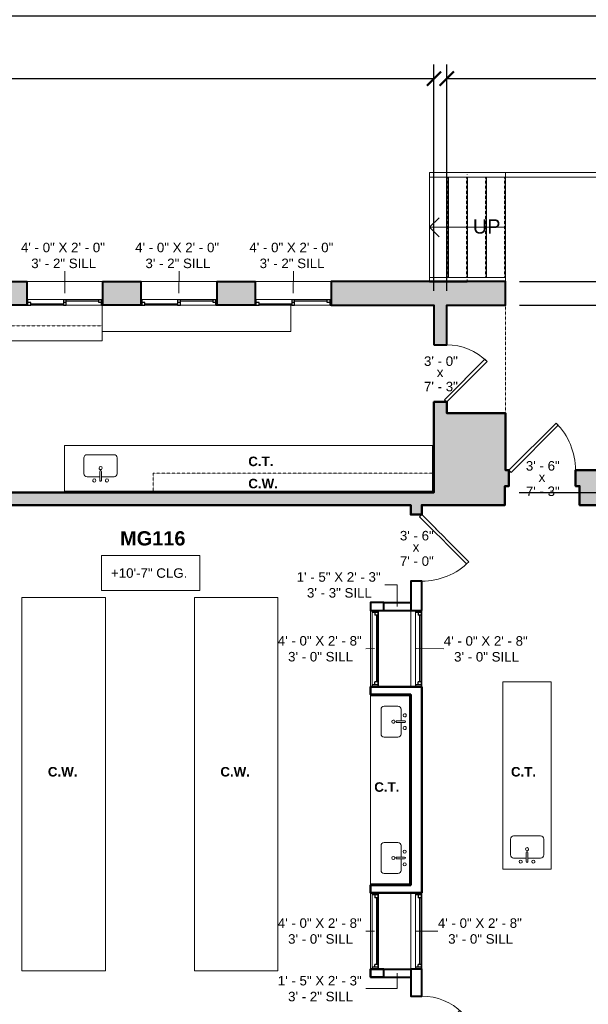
# Model space of a CAD drawing. Header units: inches. Extents: x -2078 to 109126, y -964 to 6385.
# Tile 96 of 137: x 15665 to 16023, y 4593 to 5214. Entities that reach past the tile are written whole.
import ezdxf

# ---------------------------------------------------------------- set-up
doc = ezdxf.new("R2010")
doc.units = ezdxf.units.IN
doc.header["$MEASUREMENT"] = 0
doc.linetypes.add('HIDDEN2', pattern=[0.1875, 0.125, -0.0625])
for name, color, linetype, lineweight in [('A-ANNO', 2, 'Continuous', 5), ('A-ANNO-DIMS', 1, 'Continuous', 9), ('A-CASE', 4, 'Continuous', 9), ('A-DETAIL-2', 20, 'Continuous', 25), ('A-DETAIL-3', 40, 'Continuous', 15), ('A-DOOR', 1, 'Continuous', 18), ('A-FIXT', 150, 'Continuous', 9), ('A-GLAZ', 2, 'Continuous', 30), ('A-HIDDEN', 2, 'HIDDEN2', 18), ('A-RAILING', 4, 'Continuous', 9), ('A-STRS', 4, 'Continuous', 9), ('A-WALL', 3, 'Continuous', 40), ('A-WINDOWS', 2, 'Continuous', 18), ('S-STRS-ANNO', 31, 'Continuous', 9)]:
    doc.layers.add(name, color=color, linetype=linetype, lineweight=lineweight)
doc.layers.add('A-HATCH', color=9, linetype='Continuous')
doc.styles.add('Arial', font='arial.ttf')
doc.styles.add('Arial_1', font='arial.ttf', dxfattribs={"height": 0.0625})
doc.styles.add('Arial_2', font='arial.ttf', dxfattribs={"height": 3})
doc.styles.add('Arial_B', font='arialbd.ttf', dxfattribs={"height": 4.5})
doc.styles.add('Arial_B_1', font='arialbd.ttf', dxfattribs={"height": 3})
doc.styles.add('Jay Cad', font='arial.ttf', dxfattribs={"height": 0.125})
doc.dimstyles.new('Jay Cad - DIMS', dxfattribs={"dimtxt": 0.125, "dimasz": 0.09375, "dimexe": 0.09375, "dimexo": 0.09375, "dimgap": 0.046875, "dimtad": 1, "dimdec": 1, "dimzin": 0, "dimdsep": 46, "dimlunit": 4, "dimtxsty": 'Jay Cad', "dimblk": 'ARCHTICK', "dimcen": 0.09, "dimclrd": 1, "dimclre": 1, "dimclrt": 256, "dimadec": 0, "dimazin": 0, "dimtfac": 1, "dimtdec": 1, "dimtofl": 0, "dimtmove": 1, "dimatfit": 3, "dimfxl": 1, "dimtolj": 1, "dimtzin": 0, "dimarcsym": 0})

# ---------------------------------------------------------------- blocks, each defined once
blk = doc.blocks.new('JC_DOOR_SINGLE PANEL - SINGLE DOOR-1522677-Munger Science Center _ Ahmanson Lecture Hall-2nd Floor')
at = {"layer": 'A-DOOR', "lineweight": 20}
for p, q in [((-10.11, -33.28), (19.59, -3.59)), ((21, -5), (-8.7, -34.7)), ((19.59, -3.59), (21, -5)), ((-8.7, -34.7), (-10.11, -33.28))]:
    blk.add_line(p, q, dxfattribs=at)
at = {"layer": 'A-DOOR', "lineweight": 9}
blk.add_arc((21, -5), 42, 180, 225, dxfattribs=at)
blk = doc.blocks.new('JC_DOOR_SINGLE PANEL - SINGLE DOOR-1479934-Munger Science Center _ Ahmanson Lecture Hall-2nd Floor')
at = {"layer": 'A-DOOR', "lineweight": 20}
for p, q in [((-10.11, -31.78), (19.59, -2.09)), ((21, -3.5), (-8.7, -33.2)), ((19.59, -2.09), (21, -3.5)), ((-8.7, -33.2), (-10.11, -31.78))]:
    blk.add_line(p, q, dxfattribs=at)
at = {"layer": 'A-DOOR', "lineweight": 9}
blk.add_arc((21, -3.5), 42, 180, 225, dxfattribs=at)
blk = doc.blocks.new('JC_DOOR_SINGLE PANEL - SINGLE DOOR-1479750-Munger Science Center _ Ahmanson Lecture Hall-2nd Floor')
at = {"layer": 'A-DOOR', "lineweight": 20}
for p, q in [((-7.46, 28.96), (-8.87, 27.54)), ((-8.87, 27.54), (16.59, 2.09)), ((18, 3.5), (-7.46, 28.96)), ((16.59, 2.09), (18, 3.5))]:
    blk.add_line(p, q, dxfattribs=at)
at = {"layer": 'A-DOOR', "lineweight": 9}
blk.add_arc((18, 3.5), 36, 135, 180, dxfattribs=at)
blk = doc.blocks.new('JC_KITCHEN SINK - SINK-1531844-Munger Science Center _ Ahmanson Lecture Hall-2nd Floor')
at = {"layer": 'A-FIXT'}
for p, q in [((0.12, 7.82), (0.12, 2.09)), ((1.12, 7.82), (1.12, 2.09)), ((-9.87, 3.57), (-9.87, -6.39)), ((0.12, 5.57), (-7.87, 5.57)), ((9.1, 5.57), (1.12, 5.57)), ((11.1, -6.39), (11.1, 3.57)), ((-7.87, -8.39), (9.1, -8.39))]:
    blk.add_line(p, q, dxfattribs=at)
for centre, radius, start, end in [((-3.38, 7.82), 1, 360, 180), ((-3.38, 7.82), 1, 180, 0), ((0.62, 7.82), 0.5, 360, 180), ((4.62, 7.82), 1, 360, 180), ((4.62, 7.82), 1, 180, 360), ((-7.87, 3.57), 2, 90, 180), ((0.62, 0), 1, 360, 180), ((0.62, 0), 1, 180, 0), ((0.62, 2.09), 0.5, 180, 0), ((9.1, 3.57), 2, 360, 90), ((-7.87, -6.39), 2, 180, 270), ((9.1, -6.39), 2, 270, 0)]:
    blk.add_arc(centre, radius, start, end, dxfattribs=at)
blk = doc.blocks.new('JC_WINDOW HUNG - HUNG WINDOW-1523784-Munger Science Center _ Ahmanson Lecture Hall-2nd Floor')
at = {"layer": 'A-GLAZ'}
for p, q in [((-24, 3.5), (-24, -3.5)), ((-24, 3), (-21, 3)), ((-22.75, 3), (-22.75, -0.5)), ((-22.75, 1.25), (-21, 1.25)), ((-21, 3), (-21, 1.25)), ((21, 3), (24, 3)), ((21, 3), (21, 1.25)), ((22.75, 1.25), (21, 1.25)), ((22.75, 3), (22.75, -0.5)), ((24, -3.5), (24, 3.5)), ((-24, -0.5), (-22.75, -0.5)), ((22.75, -0.5), (24, -0.5))]:
    blk.add_line(p, q, dxfattribs=at)
at = {"layer": 'A-GLAZ', "lineweight": 9}
for p, q in [((-21, 3), (21, 3)), ((-22.75, -0.5), (22.75, -0.5))]:
    blk.add_line(p, q, dxfattribs=at)
at = {"layer": 'A-GLAZ', "lineweight": 30}
blk.add_line((-21, 2.125), (21, 2.125), dxfattribs=at)
at = {"layer": 'A-WINDOWS'}
for p, q in [((24, 3.5), (-24, 3.5)), ((-24, -3.5), (24, -3.5))]:
    blk.add_line(p, q, dxfattribs=at)
blk = doc.blocks.new('JC_WINDOW HUNG - HUNG WINDOW-1523960-Munger Science Center _ Ahmanson Lecture Hall-2nd Floor')
at = {"layer": 'A-GLAZ'}
for p, q in [((-24, 2.5), (-24, -2.5)), ((-24, 2), (-21, 2)), ((-22.75, 2), (-22.75, -1.5)), ((-22.75, 0.25), (-21, 0.25)), ((-21, 2), (-21, 0.25)), ((21, 2), (24, 2)), ((21, 2), (21, 0.25)), ((22.75, 0.25), (21, 0.25)), ((22.75, 2), (22.75, -1.5)), ((24, -2.5), (24, 2.5)), ((-24, -1.5), (-22.75, -1.5)), ((22.75, -1.5), (24, -1.5))]:
    blk.add_line(p, q, dxfattribs=at)
at = {"layer": 'A-GLAZ', "lineweight": 9}
for p, q in [((-21, 2), (21, 2)), ((-22.75, -1.5), (22.75, -1.5))]:
    blk.add_line(p, q, dxfattribs=at)
at = {"layer": 'A-GLAZ', "lineweight": 30}
blk.add_line((-21, 1.125), (21, 1.125), dxfattribs=at)
at = {"layer": 'A-WINDOWS'}
for p, q in [((24, 2.5), (-24, 2.5)), ((-24, -2.5), (24, -2.5))]:
    blk.add_line(p, q, dxfattribs=at)
blk = doc.blocks.new('JC_KITCHEN SINK - SINK-1531595-Munger Science Center _ Ahmanson Lecture Hall-2nd Floor')
at = {"layer": 'A-FIXT'}
for p, q in [((0.12, 7.16), (0.12, 2.09)), ((1.12, 7.16), (1.12, 2.09)), ((-9.17, 2.91), (-9.17, -5.73)), ((0.12, 4.91), (-7.17, 4.91)), ((8.41, 4.91), (1.12, 4.91)), ((10.41, -5.73), (10.41, 2.91)), ((-7.17, -7.73), (8.41, -7.73))]:
    blk.add_line(p, q, dxfattribs=at)
for centre, radius, start, end in [((-3.38, 7.16), 1, 360, 180), ((-3.38, 7.16), 1, 180, 0), ((0.62, 7.16), 0.5, 360, 180), ((4.62, 7.16), 1, 360, 180), ((4.62, 7.16), 1, 180, 360), ((-7.17, 2.91), 2, 90, 180), ((0.62, 0), 1, 360, 180), ((0.62, 0), 1, 180, 0), ((0.62, 2.09), 0.5, 180, 0), ((8.41, 2.91), 2, 360, 90), ((-7.17, -5.73), 2, 180, 270), ((8.41, -5.73), 2, 270, 0)]:
    blk.add_arc(centre, radius, start, end, dxfattribs=at)
blk = doc.blocks.new('JC_KITCHEN SINK - SINK-1531674-Munger Science Center _ Ahmanson Lecture Hall-2nd Floor')
at = {"layer": 'A-FIXT'}
for p, q in [((-7.17, 7.73), (8.41, 7.73)), ((-9.17, -2.91), (-9.17, 5.73)), ((10.41, 5.73), (10.41, -2.91)), ((0.12, -4.91), (-7.17, -4.91)), ((0.12, -7.16), (0.12, -2.09)), ((1.12, -7.16), (1.12, -2.09)), ((8.41, -4.91), (1.12, -4.91))]:
    blk.add_line(p, q, dxfattribs=at)
for centre, radius, start, end in [((-7.17, 5.73), 2, 90, 180), ((8.41, 5.73), 2, 360, 90), ((0.62, 0), 1, 360, 180), ((0.62, 0), 1, 180, 0), ((-7.17, -2.91), 2, 180, 270), ((-3.38, -7.16), 1, 360, 180), ((0.62, -2.09), 0.5, 360, 180), ((4.62, -7.16), 1, 0, 180), ((8.41, -2.91), 2, 270, 0), ((-3.38, -7.16), 1, 180, 0), ((0.62, -7.16), 0.5, 180, 0), ((4.62, -7.16), 1, 180, 0)]:
    blk.add_arc(centre, radius, start, end, dxfattribs=at)
blk = doc.blocks.new('JC_DOOR_SINGLE PANEL - SINGLE DOOR-1483412-Munger Science Center _ Ahmanson Lecture Hall-2nd Floor')
at = {"layer": 'A-DOOR', "lineweight": 20}
for p, q in [((-7.46, 29.46), (-8.87, 28.04)), ((-8.87, 28.04), (16.59, 2.59)), ((18, 4), (-7.46, 29.46)), ((16.59, 2.59), (18, 4))]:
    blk.add_line(p, q, dxfattribs=at)
at = {"layer": 'A-DOOR', "lineweight": 9}
blk.add_arc((18, 4), 36, 135, 180, dxfattribs=at)
blk = doc.blocks.new('JC_SLIDING WINDOW - DOUBLE - SLIDING WINDOW-1614773-Munger Science Center _ Ahmanson Lecture Hall-2nd Floor')
at = {"layer": 'A-GLAZ'}
for p, q in [((-24, -7.35), (-24, 7.65)), ((24, 7.65), (24, -7.35)), ((-24, -3.85), (-23.25, -3.85)), ((-23.25, -7.35), (-23.25, -3.85)), ((-21.5, -5.6), (-23.25, -5.6)), ((-21.5, -7.35), (-21.5, -5.6)), ((-0.875, -3.85), (-0.875, -7.35)), ((-0.875, -3.85), (0.875, -3.85)), ((0.875, -5.6), (-0.875, -5.6)), ((0.875, -7.35), (0.875, -3.85)), ((21.5, -5.6), (21.5, -3.85)), ((21.5, -3.85), (24, -3.85)), ((23.25, -5.6), (21.5, -5.6)), ((23.25, -7.35), (23.25, -3.85)), ((-24, -7.35), (-21.5, -7.35)), ((-0.875, -7.35), (0.875, -7.35)), ((23.25, -7.35), (24, -7.35))]:
    blk.add_line(p, q, dxfattribs=at)
at = {"layer": 'A-GLAZ', "lineweight": 9}
for p, q in [((-23.25, -3.85), (-0.875, -3.85)), ((0.875, -3.85), (21.5, -3.85)), ((-21.5, -7.35), (-0.875, -7.35)), ((0.875, -7.35), (23.25, -7.35))]:
    blk.add_line(p, q, dxfattribs=at)
at = {"layer": 'A-GLAZ', "lineweight": 30}
for p, q in [((0.875, -4.725), (21.5, -4.725)), ((-21.5, -6.475), (-0.875, -6.475))]:
    blk.add_line(p, q, dxfattribs=at)
at = {"layer": 'A-WINDOWS'}
for p, q in [((-24, 7.65), (24, 7.65)), ((24, -7.35), (-24, -7.35))]:
    blk.add_line(p, q, dxfattribs=at)
blk = doc.blocks.new('Top Rail Type - Top Rail_Internal_-1586533-Munger Science Center _ Ahmanson Lecture Hall-2nd Floor')
at = {"layer": 'A-RAILING'}
blk.add_line((1343.91, 804.44), (1343.91, 804.76), dxfattribs=at)
at = {"layer": 'A-RAILING', "flags": 128}
blk.add_lwpolyline([(1368.16, 804.68), (1368.16, 804.6), (1368.16, 804.52)], dxfattribs=at)
blk = doc.blocks.new('Top Rail Type - Top Rail_Internal_-V10-Munger Science Center _ Ahmanson Lecture Hall-2nd Floor')
at = {"layer": 'A-RAILING'}
for p, q in [((1320.16, 803.1), (1320.16, 806.1)), ((1368.16, 806.1), (1320.16, 806.1)), ((1368.16, 803.1), (1320.16, 803.1)), ((1368.16, 803.1), (1368.16, 806.1))]:
    blk.add_line(p, q, dxfattribs=at)
blk = doc.blocks.new('Top Rail Type - Top Rail_Internal_-1586544-Munger Science Center _ Ahmanson Lecture Hall-2nd Floor')
at = {"layer": 'A-RAILING'}
blk.add_line((1343.91, 738.22), (1343.91, 738.54), dxfattribs=at)
at = {"layer": 'A-RAILING', "flags": 128}
blk.add_lwpolyline([(1368.16, 738.46), (1368.16, 738.38), (1368.16, 738.3)], dxfattribs=at)
blk = doc.blocks.new('Top Rail Type - Top Rail_Internal_-V11-Munger Science Center _ Ahmanson Lecture Hall-2nd Floor')
at = {"layer": 'A-RAILING'}
for p, q in [((1320.16, 736.88), (1320.16, 739.88)), ((1368.16, 739.88), (1320.16, 739.88)), ((1368.16, 736.88), (1368.16, 739.88)), ((1343.92, 736.88), (1320.16, 736.88)), ((1368.16, 736.88), (1368, 736.88))]:
    blk.add_line(p, q, dxfattribs=at)
blk = doc.blocks.new('Top Rail Type - Top Rail_Internal_-V14-Munger Science Center _ Ahmanson Lecture Hall-2nd Floor')
at = {"layer": 'A-RAILING'}
for p, q in [((1368.16, 806.1), (1451.52, 806.1)), ((1368.16, 803.1), (1451.52, 803.1))]:
    blk.add_line(p, q, dxfattribs=at)
blk = doc.blocks.new('Instance - Opening - 16_ x 24_-1534827-Munger Science Center _ Ahmanson Lecture Hall-2nd Floor')
at = {"layer": 'A-WINDOWS'}
for p, q in [((-8.5, -2.5), (-8.5, 2.5)), ((-8.5, 2.5), (8.5, 2.5)), ((8.5, 2.5), (8.5, -2.5)), ((8.5, -2.5), (-8.5, -2.5))]:
    blk.add_line(p, q, dxfattribs=at)
blk = doc.blocks.new('JC- existing door Tag_quad - JC- existing door Tag_quad-839775-Munger Science Center _ Ahmanson Lecture Hall-2nd Floor')
at = {"layer": 'A-ANNO', "insert": (-0.0234, 0.0378), "char_height": 0.0625, "width": 0.0505, "attachment_point": 1, "style": 'Arial_1', "bg_fill": 3, "box_fill_scale": 1.25, "bg_fill_color": 256, "bg_fill_true_color": 13158600, "bg_fill_transparency": 0}
blk.add_mtext('x', dxfattribs=at)
blk = doc.blocks.new('_ArchTick')
at = {"color": 0, "linetype": 'ByBlock', "const_width": 0.15}
blk.add_lwpolyline([(-0.5, -0.5), (0.5, 0.5)], dxfattribs=at)
blk = doc.blocks.new('*D3340')
at = {"layer": 'A-ANNO-DIMS', "color": 1, "lineweight": -2, "transparency": 16777216}
for p, q in [((15979.79, 5033.93), (16380.34, 5033.93)), ((16371.34, 5033.93), (16371.34, 4915.93)), ((15979.52, 4915.93), (16380.34, 4915.93))]:
    blk.add_line(p, q, dxfattribs=at)
at = {"layer": 'Defpoints', "color": 0, "transparency": 16777216}
for p in [(15970.79, 5033.93), (15970.52, 4915.93), (16371.34, 4915.93)]:
    blk.add_point(p, dxfattribs=at)
at = {"layer": 'A-ANNO-DIMS', "color": 1, "lineweight": -2, "transparency": 16777216, "xscale": 9, "yscale": 9, "zscale": 9}
for p, rotation in [((16371.34, 5033.93), 90), ((16371.34, 4915.93), 270)]:
    blk.add_blockref('_ArchTick', p, dxfattribs=dict(at, rotation=rotation))
at = {"layer": 'A-ANNO-DIMS', "color": 2, "transparency": 16777216, "insert": (16360.71, 4974.93), "char_height": 12, "width": 0.9747, "attachment_point": 5, "rotation": 90, "style": 'Jay Cad'}
blk.add_mtext('\\A1;9\'-10"', dxfattribs=at)
blk = doc.blocks.new('*D3341')
at = {"layer": 'A-ANNO-DIMS', "color": 1, "lineweight": -2, "transparency": 16777216}
for p, q in [((15933.79, 5042.93), (15933.79, 5185.72)), ((16204.52, 4924.93), (16204.52, 5185.72)), ((15933.79, 5176.72), (16204.52, 5176.72))]:
    blk.add_line(p, q, dxfattribs=at)
at = {"layer": 'Defpoints', "color": 0, "transparency": 16777216}
for p in [(16204.52, 5176.72), (15933.79, 5033.93), (16204.52, 4915.93)]:
    blk.add_point(p, dxfattribs=at)
at = {"layer": 'A-ANNO-DIMS', "color": 1, "lineweight": -2, "transparency": 16777216, "xscale": 9, "yscale": 9, "zscale": 9, "rotation": 180}
blk.add_blockref('_ArchTick', (15933.79, 5176.72), dxfattribs=at)
at = {"layer": 'A-ANNO-DIMS', "color": 1, "lineweight": -2, "transparency": 16777216, "xscale": 9, "yscale": 9, "zscale": 9}
blk.add_blockref('_ArchTick', (16204.52, 5176.72), dxfattribs=at)
at = {"layer": 'A-ANNO-DIMS', "color": 2, "transparency": 16777216, "insert": (16069.16, 5195.38), "char_height": 12, "width": 1.4974, "attachment_point": 5, "style": 'Jay Cad'}
blk.add_mtext('\\A1;22\'-6{\\H1x;\\S1/2;}"', dxfattribs=at)
blk = doc.blocks.new('*D3342')
at = {"layer": 'A-ANNO-DIMS', "color": 1, "lineweight": -2, "transparency": 16777216}
for p, q in [((15979.79, 5048.93), (16404.34, 5048.93)), ((16395.34, 4293.93), (16395.34, 5048.93)), ((15593.52, 4293.93), (16404.34, 4293.93))]:
    blk.add_line(p, q, dxfattribs=at)
at = {"layer": 'Defpoints', "color": 0, "transparency": 16777216}
for p in [(15970.79, 5048.93), (16395.34, 5048.93), (15584.52, 4293.93)]:
    blk.add_point(p, dxfattribs=at)
at = {"layer": 'A-ANNO-DIMS', "color": 1, "lineweight": -2, "transparency": 16777216, "xscale": 9, "yscale": 9, "zscale": 9}
for p, rotation in [((16395.34, 5048.93), 90), ((16395.34, 4293.93), 270)]:
    blk.add_blockref('_ArchTick', p, dxfattribs=dict(at, rotation=rotation))
at = {"layer": 'A-ANNO-DIMS', "color": 2, "transparency": 16777216, "insert": (16384.71, 4671.43), "char_height": 12, "width": 1.1478, "attachment_point": 5, "rotation": 90, "style": 'Jay Cad'}
blk.add_mtext('\\A1;62\'-11"', dxfattribs=at)
blk = doc.blocks.new('*D3343')
at = {"layer": 'A-ANNO-DIMS', "color": 1, "lineweight": -2, "transparency": 16777216}
for p, q in [((14442.02, 5042.93), (14442.02, 5185.72)), ((15925.79, 5042.93), (15925.79, 5185.72)), ((14442.02, 5176.72), (15925.79, 5176.72))]:
    blk.add_line(p, q, dxfattribs=at)
at = {"layer": 'Defpoints', "color": 0, "transparency": 16777216}
for p in [(15925.79, 5176.72), (14442.02, 5033.93), (15925.79, 5033.93)]:
    blk.add_point(p, dxfattribs=at)
at = {"layer": 'A-ANNO-DIMS', "color": 1, "lineweight": -2, "transparency": 16777216, "xscale": 9, "yscale": 9, "zscale": 9, "rotation": 180}
blk.add_blockref('_ArchTick', (14442.02, 5176.72), dxfattribs=at)
at = {"layer": 'A-ANNO-DIMS', "color": 1, "lineweight": -2, "transparency": 16777216, "xscale": 9, "yscale": 9, "zscale": 9}
blk.add_blockref('_ArchTick', (15925.79, 5176.72), dxfattribs=at)
at = {"layer": 'A-ANNO-DIMS', "color": 2, "transparency": 16777216, "insert": (15183.91, 5187.35), "char_height": 12, "width": 1.6705, "attachment_point": 5, "style": 'Jay Cad'}
blk.add_mtext('\\A1;123\'-8"', dxfattribs=at)
blk = doc.blocks.new('*D3345')
at = {"layer": 'A-ANNO-DIMS', "color": 1, "lineweight": -2, "transparency": 16777216}
for p, q in [((14022.02, 4924.93), (14022.02, 5225.31)), ((16226.52, 4938.93), (16226.52, 5225.31)), ((14022.02, 5216.31), (16226.52, 5216.31))]:
    blk.add_line(p, q, dxfattribs=at)
at = {"layer": 'Defpoints', "color": 0, "transparency": 16777216}
for p in [(16226.52, 5216.31), (16226.52, 4929.93), (14022.02, 4915.93)]:
    blk.add_point(p, dxfattribs=at)
at = {"layer": 'A-ANNO-DIMS', "color": 1, "lineweight": -2, "transparency": 16777216, "xscale": 9, "yscale": 9, "zscale": 9, "rotation": 180}
blk.add_blockref('_ArchTick', (14022.02, 5216.31), dxfattribs=at)
at = {"layer": 'A-ANNO-DIMS', "color": 1, "lineweight": -2, "transparency": 16777216, "xscale": 9, "yscale": 9, "zscale": 9}
blk.add_blockref('_ArchTick', (16226.52, 5216.31), dxfattribs=at)
at = {"layer": 'A-ANNO-DIMS', "color": 2, "transparency": 16777216, "insert": (15124.27, 5234.96), "char_height": 12, "width": 1.6705, "attachment_point": 5, "style": 'Jay Cad'}
blk.add_mtext('\\A1;183\'-8{\\H1x;\\S1/2;}"', dxfattribs=at)

msp = doc.modelspace()

# ---------------------------------------------------------------- hatches: boundary and pattern name
at = {"layer": 'A-HATCH'}
h = msp.add_hatch(color=256, dxfattribs=at)
h.dxf.hatch_style = 1
h.paths.add_polyline_path([(15669.023, 5048.93), (15473.023, 5048.93), (15473.023, 5033.93), (15669.023, 5033.93)])
h.paths.add_polyline_path([(15425.023, 5048.93), (15401.023, 5048.93), (15401.023, 5033.93), (15425.023, 5033.93)])
h.paths.add_polyline_path([(15353.023, 5048.93), (15329.023, 5048.93), (15329.023, 5033.93), (15353.023, 5033.93)])

# ---------------------------------------------------------------- linework, layer by layer
at = {"layer": 'A-ANNO'}
for p, q in [((15693.023, 5041.43), (15693.119, 5055.282)), ((15765.023, 5041.43), (15765.119, 5055.282)), ((15837.023, 5041.43), (15837.119, 5055.282)), ((15902.607, 4857.601), (15894.694, 4857.601)), ((15902.607, 4843.93), (15902.607, 4857.601)), ((15888.325, 4817.43), (15882.778, 4817.354)), ((15914.607, 4817.43), (15931.96, 4817.279)), ((15888.325, 4639.43), (15882.778, 4639.43)), ((15914.607, 4639.43), (15928.23, 4639.43)), ((15902.607, 4612.93), (15902.607, 4603.133)), ((15902.607, 4603.133), (15882.778, 4603.133))]:
    msp.add_line(p, q, dxfattribs=at)
at = {"layer": 'A-CASE'}
for p, q in [((15716.69, 5033.93), (15716.69, 5011.501)), ((15835.604, 5017.347), (15835.604, 5033.93)), ((15716.69, 5017.347), (15835.604, 5017.347)), ((15506.621, 5011.501), (15716.69, 5011.501)), ((15692.849, 4945.363), (15925.791, 4945.363)), ((15692.849, 4945.363), (15692.849, 4915.93)), ((15692.849, 4916.68), (15925.791, 4916.68)), ((15666.034, 4849.612), (15718.653, 4849.612)), ((15666.034, 4614.252), (15666.034, 4849.612)), ((15718.653, 4849.612), (15718.653, 4614.252)), ((15774.784, 4849.612), (15827.403, 4849.612)), ((15774.784, 4614.252), (15774.784, 4849.612)), ((15827.403, 4849.612), (15827.403, 4614.252)), ((15969.107, 4796.43), (15999.607, 4796.43)), ((15969.107, 4678.43), (15969.107, 4796.43)), ((15999.607, 4796.43), (15999.607, 4678.43)), ((15885.825, 4788.43), (15885.825, 4668.43)), ((15999.607, 4678.43), (15969.107, 4678.43)), ((15718.653, 4614.252), (15666.034, 4614.252)), ((15827.403, 4614.252), (15774.784, 4614.252))]:
    msp.add_line(p, q, dxfattribs=at)
at = {"layer": 'A-CASE', "linetype": 'HIDDEN2'}
for p, q in [((15437.105, 5020.953), (15716.69, 5020.953)), ((15748.791, 4928.013), (15925.791, 4928.013)), ((15748.791, 4928.013), (15748.791, 4915.93))]:
    msp.add_line(p, q, dxfattribs=at)
at = {"layer": 'A-DETAIL-2'}
for p, q in [((15925.041, 4915.93), (15925.041, 4945.363)), ((15925.791, 4945.363), (15925.791, 4915.93))]:
    msp.add_line(p, q, dxfattribs=at)
at = {"layer": 'A-DETAIL-3', "lineweight": 9}
for p, q in [((15910.357, 4787.68), (15885.825, 4787.68)), ((15910.357, 4669.18), (15910.357, 4787.68)), ((15885.825, 4669.18), (15910.357, 4669.18))]:
    msp.add_line(p, q, dxfattribs=at)
at = {"layer": 'A-HIDDEN', "lineweight": 20}
msp.add_line((15970.79, 4965.93), (15970.79, 5033.93), dxfattribs=at)
at = {"layer": 'A-STRS'}
for p, q in [((15922.959, 5051.43), (15922.959, 5114.651)), ((15934.959, 5051.43), (15934.959, 5114.651)), ((15946.959, 5051.43), (15946.959, 5114.651)), ((15958.959, 5051.43), (15958.959, 5114.651)), ((15970.959, 5051.43), (15970.959, 5114.651))]:
    msp.add_line(p, q, dxfattribs=at)
at = {"layer": 'A-STRS', "linetype": 'HIDDEN2'}
for p, q in [((15934.209, 5051.43), (15934.209, 5114.651)), ((15946.209, 5051.43), (15946.209, 5114.651)), ((15958.209, 5051.43), (15958.209, 5114.651)), ((15970.209, 5051.43), (15970.209, 5114.651))]:
    msp.add_line(p, q, dxfattribs=at)
at = {"layer": 'A-WALL'}
for p, q in [((15894.107, 4846.43), (15911.107, 4846.43)), ((15894.107, 4841.43), (15911.107, 4841.43)), ((15894.107, 4615.43), (15911.107, 4615.43)), ((15894.107, 4610.43), (15911.107, 4610.43))]:
    msp.add_line(p, q, dxfattribs=at)
at = {"layer": 'A-WALL', "lineweight": 50}
msp.add_line((15918.107, 4663.43), (15918.107, 4793.43), dxfattribs=at)
at = {"layer": 'A-WALL'}
for points in [[(15473.023, 5033.93), (15473.023, 5048.93), (15669.023, 5048.93), (15669.023, 5033.93)], [(15717.023, 5033.93), (15717.023, 5048.93), (15741.023, 5048.93), (15741.023, 5033.93)], [(15789.023, 5033.93), (15789.023, 5048.93), (15813.023, 5048.93), (15813.023, 5033.93)], [(15925.791, 5008.93), (15933.791, 5008.93), (15933.791, 5033.93), (15970.791, 5033.93), (15970.791, 5048.93), (15861.023, 5048.93), (15861.023, 5033.93), (15925.791, 5033.93)], [(15918.107, 4841.43), (15918.107, 4859.93), (15911.107, 4859.93), (15911.107, 4841.43)], [(15894.107, 4846.43), (15885.825, 4846.43), (15885.825, 4841.43), (15894.107, 4841.43)], [(15911.107, 4615.43), (15911.107, 4598.43), (15918.107, 4598.43), (15918.107, 4615.43)]]:
    msp.add_lwpolyline(points, close=True, dxfattribs=at)
at = {"layer": 'A-WALL', "lineweight": 50}
for points in [[(15918.107, 4901.93), (15918.107, 4907.93), (15970.523, 4907.93), (15970.523, 4919.93), (15973.023, 4919.93), (15973.023, 4929.93), (15970.79, 4929.93), (15970.79, 4965.93), (15933.791, 4965.93), (15933.791, 4972.93), (15925.791, 4972.93), (15925.791, 4915.93), (15620.523, 4915.93), (15620.523, 4907.93), (15911.107, 4907.93), (15911.107, 4901.93)], [(16136.273, 4907.93), (16136.273, 4929.93), (16015.023, 4929.93), (16015.023, 4919.93), (16017.523, 4919.93), (16017.523, 4907.93)]]:
    msp.add_lwpolyline(points, close=True, dxfattribs=at)
for points in [[(15918.107, 4793.43), (15885.825, 4793.43), (15885.825, 4788.43), (15911.107, 4788.43), (15911.107, 4668.43), (15885.825, 4668.43), (15885.825, 4663.43), (15918.107, 4663.43)], [(15894.107, 4615.43), (15885.825, 4615.43), (15885.825, 4610.43), (15894.107, 4610.43)]]:
    msp.add_lwpolyline(points, dxfattribs=at)
at = {"layer": 'A-WALL'}
msp.add_lwpolyline([(15894.107, 4610.43), (15894.107, 4615.43)], dxfattribs=at)
at = {"layer": 'S-STRS-ANNO'}
for p, q in [((15922.959, 5083.041), (15928.959, 5089.041)), ((15934.959, 5083.041), (15922.959, 5083.041)), ((15922.959, 5083.041), (15928.959, 5077.041)), ((15946.959, 5083.041), (15934.959, 5083.041)), ((15958.959, 5083.041), (15946.959, 5083.041)), ((15970.959, 5083.041), (15958.959, 5083.041))]:
    msp.add_line(p, q, dxfattribs=at)

# ---------------------------------------------------------------- block references
at = {"layer": 'A-DOOR', "rotation": 269.9999999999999}
msp.add_blockref('JC_DOOR_SINGLE PANEL - SINGLE DOOR-1479750-Munger Science Center _ Ahmanson Lecture Hall-2nd Floor', (15914.607, 4580.43), dxfattribs=at)
at = {"layer": 'A-FIXT'}
for name, p, rotation in [('JC_KITCHEN SINK - SINK-1531844-Munger Science Center _ Ahmanson Lecture Hall-2nd Floor', (15716.227, 4931.265), 180), ('JC_KITCHEN SINK - SINK-1531595-Munger Science Center _ Ahmanson Lecture Hall-2nd Floor', (15900.126, 4772.018), 269.9999999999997), ('JC_KITCHEN SINK - SINK-1531844-Munger Science Center _ Ahmanson Lecture Hall-2nd Floor', (15985.088, 4691), 180), ('JC_KITCHEN SINK - SINK-1531674-Munger Science Center _ Ahmanson Lecture Hall-2nd Floor', (15900.126, 4684.842), 90.00000000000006)]:
    msp.add_blockref(name, p, dxfattribs=dict(at, rotation=rotation))
at = {"layer": 'A-RAILING'}
for name in ['Top Rail Type - Top Rail_Internal_-V10-Munger Science Center _ Ahmanson Lecture Hall-2nd Floor', 'Top Rail Type - Top Rail_Internal_-1586533-Munger Science Center _ Ahmanson Lecture Hall-2nd Floor', 'Top Rail Type - Top Rail_Internal_-V14-Munger Science Center _ Ahmanson Lecture Hall-2nd Floor', 'Top Rail Type - Top Rail_Internal_-V11-Munger Science Center _ Ahmanson Lecture Hall-2nd Floor', 'Top Rail Type - Top Rail_Internal_-1586544-Munger Science Center _ Ahmanson Lecture Hall-2nd Floor']:
    msp.add_blockref(name, (14602.796, 4311.55), dxfattribs=at)
at = {"layer": 'A-WINDOWS'}
for name, p in [('JC_SLIDING WINDOW - DOUBLE - SLIDING WINDOW-1614773-Munger Science Center _ Ahmanson Lecture Hall-2nd Floor', (15693.023, 5041.28)), ('JC_SLIDING WINDOW - DOUBLE - SLIDING WINDOW-1614773-Munger Science Center _ Ahmanson Lecture Hall-2nd Floor', (15765.023, 5041.28)), ('JC_SLIDING WINDOW - DOUBLE - SLIDING WINDOW-1614773-Munger Science Center _ Ahmanson Lecture Hall-2nd Floor', (15837.023, 5041.28)), ('Instance - Opening - 16_ x 24_-1534827-Munger Science Center _ Ahmanson Lecture Hall-2nd Floor', (15902.607, 4843.93)), ('Instance - Opening - 16_ x 24_-1534827-Munger Science Center _ Ahmanson Lecture Hall-2nd Floor', (15902.607, 4612.93))]:
    msp.add_blockref(name, p, dxfattribs=at)
for name, p, rotation in [('JC_WINDOW HUNG - HUNG WINDOW-1523960-Munger Science Center _ Ahmanson Lecture Hall-2nd Floor', (15888.325, 4817.43), 269.9999999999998), ('JC_WINDOW HUNG - HUNG WINDOW-1523784-Munger Science Center _ Ahmanson Lecture Hall-2nd Floor', (15914.607, 4817.43), 269.9999999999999), ('JC_WINDOW HUNG - HUNG WINDOW-1523960-Munger Science Center _ Ahmanson Lecture Hall-2nd Floor', (15888.325, 4639.43), 269.9999999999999), ('JC_WINDOW HUNG - HUNG WINDOW-1523784-Munger Science Center _ Ahmanson Lecture Hall-2nd Floor', (15914.607, 4639.43), 269.9999999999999)]:
    msp.add_blockref(name, p, dxfattribs=dict(at, rotation=rotation))

# ---------------------------------------------------------------- texts
at = {"layer": 'A-ANNO', "insert": (15950.262, 5088.052), "char_height": 9, "width": 20.85096, "attachment_point": 1, "line_spacing_factor": 0.941778, "style": 'Arial'}
msp.add_mtext('UP', dxfattribs=at)
at = {"layer": 'A-ANNO', "attachment_point": 1}
for s, insert, char_height, width, style in [('4\' - 0" X 2\' - 0"', (15665.377, 5073.276), 6, 66.963, 'Arial_2'), ('4\' - 0" X 2\' - 0"', (15737.377, 5073.276), 6, 66.963, 'Arial_2'), ('4\' - 0" X 2\' - 0"', (15809.377, 5073.276), 6, 66.963, 'Arial_2'), ('3\' - 2" SILL', (15671.877, 5063.276), 6, 51.207, 'Arial_2'), ('3\' - 2" SILL', (15743.877, 5063.276), 6, 51.207, 'Arial_2'), ('3\' - 2" SILL', (15815.877, 5063.276), 6, 51.207, 'Arial_2'), ('C.T.', (15808.726, 4938.464), 6, 19.998, 'Arial_B'), ('C.W.', (15808.726, 4924.464), 6, 23.634, 'Arial_B'), ('MG116', (15727.884, 4891.454), 9, 121.503, 'Arial_B_1'), ('1\' - 5" X 2\' - 3"', (15839.211, 4865.598), 6, 66.963, 'Arial_2'), ('3\' - 3" SILL', (15845.711, 4855.598), 6, 51.207, 'Arial_2'), ('4\' - 0" X 2\' - 8"', (15827.295, 4825.351), 6, 66.963, 'Arial_2'), ('4\' - 0" X 2\' - 8"', (15931.96, 4825.276), 6, 66.963, 'Arial_2'), ('3\' - 0" SILL', (15833.795, 4815.351), 6, 51.207, 'Arial_2'), ('3\' - 0" SILL', (15938.46, 4815.276), 6, 51.207, 'Arial_2'), ('C.W.', (15682.367, 4742.819), 6, 23.634, 'Arial_B'), ('C.W.', (15791.117, 4742.819), 6, 23.634, 'Arial_B'), ('C.T.', (15974.321, 4742.819), 6, 19.998, 'Arial_B'), ('C.T.', (15888.15, 4733.186), 6, 19.998, 'Arial_B'), ('4\' - 0" X 2\' - 8"', (15827.295, 4647.427), 6, 66.963, 'Arial_2'), ('4\' - 0" X 2\' - 8"', (15928.23, 4647.427), 6, 66.963, 'Arial_2'), ('3\' - 0" SILL', (15833.795, 4637.427), 6, 51.207, 'Arial_2'), ('3\' - 0" SILL', (15934.73, 4637.427), 6, 51.207, 'Arial_2'), ('1\' - 5" X 2\' - 3"', (15827.295, 4611.129), 6, 66.963, 'Arial_2'), ('3\' - 2" SILL', (15833.795, 4601.129), 6, 51.207, 'Arial_2')]:
    msp.add_mtext(s, dxfattribs=dict(at, insert=insert, char_height=char_height, width=width, style=style))
at = {"layer": 'A-ANNO', "char_height": 6, "width": 26.967, "attachment_point": 1, "style": 'Arial_2', "bg_fill": 3, "box_fill_scale": 1.25, "bg_fill_color": 256, "bg_fill_true_color": 13158600, "bg_fill_transparency": 0}
for s, insert in [('3\' - 6"', (15983.714, 4935.636)), ('7\' - 3"', (15983.714, 4919.613)), ('3\' - 6"', (15904.297, 4891.636)), ('7\' - 0"', (15904.297, 4875.613))]:
    msp.add_mtext(s, dxfattribs=dict(at, insert=insert))

# ---------------------------------------------------------------- dimensions: what is measured, and where the dimension line sits
at = {"layer": 'A-ANNO-DIMS'}
dim = msp.add_linear_dim(base=(15925.791, 5176.724), p1=(14442.023, 5033.93), p2=(15925.791, 5033.93), dimstyle='Jay Cad - DIMS', override={"dimclrt": 2}, dxfattribs=at)
dim.commit()
dim.dimension.update_dxf_attribs({"geometry": '*D3343', "text_midpoint": (15183.907, 5187.355)})

# ---------------------------------------------------------------- next in the draw order: hatches: boundary and pattern name
at = {"layer": 'A-HATCH'}
h = msp.add_hatch(color=256, dxfattribs=at)
h.dxf.hatch_style = 1
h.paths.add_polyline_path([(14030.023, 4907.93), (14036.023, 4907.93), (14036.023, 4915.93), (14022.023, 4915.93), (14022.023, 4863.93), (13923.843, 4863.93), (13899.881, 4843.824), (13898.62, 4845.327), (13892.492, 4840.184), (13909.265, 4820.195), (13909.265, 4793.433), (13921.478, 4793.433), (13921.478, 4835.433), (13923.103, 4835.433), (13923.103, 4799.433), (13923.103, 4793.433), (13925.291, 4793.433), (13925.291, 4857.312), (14009.023, 4857.312), (14009.023, 4745.306), (13925.291, 4745.306), (13925.291, 4750.433), (13919.291, 4750.433), (13919.291, 4751.433), (13909.546, 4751.433), (13909.546, 4730.033), (13930.277, 4722.488), (13934.003, 4732.725), (13962.238, 4722.448), (13958.512, 4712.211), (13981.453, 4703.861), (13971.766, 4691.757), (13990.46, 4676.797), (14004.818, 4694.738), (14009.023, 4694.738), (14009.023, 4293.93), (14052.023, 4293.93), (14052.023, 4301.93), (14030.023, 4301.93), (14030.023, 4569.405), (14055.023, 4569.405), (14055.023, 4601.905), (14030.023, 4601.905)])
h.paths.add_polyline_path([(14365.023, 4915.93), (14072.023, 4915.93), (14072.023, 4907.93), (14365.023, 4907.93)])
h.paths.add_polyline_path([(14415.023, 4907.93), (14444.023, 4907.93), (14444.023, 4915.93), (14414.023, 4915.93), (14414.023, 4938.93), (14407.023, 4938.93), (14407.023, 4915.93), (14401.023, 4915.93), (14401.023, 4907.93), (14407.023, 4907.93), (14407.023, 4301.93), (14382.523, 4301.93), (14382.523, 4293.93), (14439.023, 4293.93), (14439.023, 4301.93), (14415.023, 4301.93), (14415.023, 4566.905), (14445.023, 4566.905), (14445.023, 4573.905), (14440.023, 4573.905), (14440.023, 4600.905), (14415.023, 4600.905)])
h.paths.add_polyline_path([(14119.023, 4279.93), (14104.023, 4279.93), (14104.023, 4301.93), (14094.023, 4301.93), (14094.023, 4293.93), (14096.023, 4293.93), (14096.023, 4269.93), (14119.023, 4269.93)])
h.paths.add_polyline_path([(14337.023, 4293.93), (14340.523, 4293.93), (14340.523, 4301.93), (14328.023, 4301.93), (14328.023, 4279.93), (14311.023, 4279.93), (14311.023, 4269.93), (14337.023, 4269.93)])
h.paths.add_polyline_path([(14507.523, 4279.93), (14492.023, 4279.93), (14492.023, 4301.93), (14481.023, 4301.93), (14481.023, 4293.93), (14483.023, 4293.93), (14483.023, 4269.93), (14507.523, 4269.93)])
h.paths.add_polyline_path([(14724.523, 4293.93), (14727.523, 4293.93), (14727.523, 4301.93), (14715.523, 4301.93), (14715.523, 4279.93), (14699.523, 4279.93), (14699.523, 4269.93), (14724.523, 4269.93)])
h.paths.add_polyline_path([(14825.523, 4301.93), (14805.523, 4301.93), (14805.523, 4566.905), (14835.523, 4566.905), (14835.523, 4573.905), (14830.523, 4573.905), (14830.523, 4600.905), (14805.523, 4600.905), (14805.523, 4907.93), (14830.523, 4907.93), (14830.523, 4915.93), (14784.523, 4915.93), (14784.523, 4907.93), (14790.523, 4907.93), (14790.523, 4573.905), (14783.523, 4573.905), (14783.523, 4566.905), (14790.523, 4566.905), (14790.523, 4301.93), (14769.523, 4301.93), (14769.523, 4293.93), (14825.523, 4293.93)])
h.paths.add_polyline_path([(14892.523, 4279.93), (14879.023, 4279.93), (14879.023, 4301.93), (14867.523, 4301.93), (14867.523, 4293.93), (14872.023, 4293.93), (14872.023, 4269.93), (14892.523, 4269.93)])
h.paths.add_polyline_path([(15111.023, 4293.93), (15114.023, 4293.93), (15114.023, 4301.93), (15103.023, 4301.93), (15103.023, 4279.93), (15084.523, 4279.93), (15084.523, 4269.93), (15111.023, 4269.93)])
h.paths.add_polyline_path([(15213.023, 4301.93), (15188.023, 4301.93), (15188.023, 4566.905), (15217.023, 4566.905), (15217.023, 4573.905), (15213.023, 4573.905), (15213.023, 4601.905), (15188.023, 4601.905), (15188.023, 4907.93), (15218.023, 4907.93), (15218.023, 4915.93), (15174.023, 4915.93), (15174.023, 4907.93), (15180.023, 4907.93), (15180.023, 4573.905), (15174.023, 4573.905), (15174.023, 4566.905), (15180.023, 4566.905), (15180.023, 4301.93), (15156.023, 4301.93), (15156.023, 4293.93), (15213.023, 4293.93)])
h.paths.add_polyline_path([(15278.523, 4279.93), (15267.023, 4279.93), (15267.023, 4301.93), (15255.023, 4301.93), (15255.023, 4293.93), (15258.023, 4293.93), (15258.023, 4269.93), (15278.523, 4269.93)])
h.paths.add_polyline_path([(15497.523, 4293.93), (15500.523, 4293.93), (15500.523, 4301.93), (15488.523, 4301.93), (15488.523, 4279.93), (15470.523, 4279.93), (15470.523, 4269.93), (15497.523, 4269.93)])
h.paths.add_polyline_path([(15584.523, 4509.43), (15611.023, 4509.43), (15611.023, 4518.43), (15609.023, 4518.43), (15609.023, 4531.43), (15579.523, 4531.43), (15579.523, 4907.93), (15584.523, 4907.93), (15584.523, 4915.93), (15557.523, 4915.93), (15557.523, 4907.93), (15563.523, 4907.93), (15563.523, 4573.905), (15557.023, 4573.905), (15557.023, 4566.905), (15563.523, 4566.905), (15563.523, 4301.93), (15542.523, 4301.93), (15542.523, 4293.93), (15584.523, 4293.93)])
h.paths.add_polyline_path([(15521.523, 4915.93), (15254.023, 4915.93), (15254.023, 4907.93), (15521.523, 4907.93)])
h.paths.add_polyline_path([(15138.023, 4915.93), (14866.523, 4915.93), (14866.523, 4907.93), (15138.023, 4907.93)])
h.paths.add_polyline_path([(14748.523, 4915.93), (14480.023, 4915.93), (14480.023, 4907.93), (14748.523, 4907.93)])
h.paths.add_polyline_path([(15680.408, 4531.43), (15655.023, 4531.43), (15655.023, 4518.43), (15653.023, 4518.43), (15653.023, 4509.43), (15680.408, 4509.43)])
h.paths.add_polyline_path([(15752.408, 4531.43), (15728.408, 4531.43), (15728.408, 4509.43), (15752.408, 4509.43)])
h.paths.add_polyline_path([(15824.158, 4531.43), (15800.408, 4531.43), (15800.408, 4509.43), (15824.158, 4509.43)])
h.paths.add_polyline_path([(15968.523, 4531.43), (15918.107, 4531.43), (15918.107, 4562.43), (15911.107, 4562.43), (15911.107, 4555.43), (15874.107, 4555.43), (15874.107, 4531.43), (15872.158, 4531.43), (15872.158, 4509.43), (15970.523, 4509.43), (15970.523, 4518.43), (15968.523, 4518.43)])
h.paths.add_polyline_path([(16136.773, 4531.43), (16014.523, 4531.43), (16014.523, 4518.43), (16012.523, 4518.43), (16012.523, 4509.43), (16136.773, 4509.43)])
h.paths.add_polyline_path([(16226.523, 4555.18), (16204.523, 4555.18), (16204.523, 4531.43), (16182.773, 4531.43), (16182.773, 4509.43), (16226.523, 4509.43)])
h.paths.add_polyline_path([(16226.523, 4623.93), (16218.523, 4623.93), (16218.523, 4622.43), (16204.523, 4622.43), (16204.523, 4601.18), (16226.523, 4601.18)])
h.paths.add_polyline_path([(16246.986, 4694.93), (16218.523, 4694.93), (16218.523, 4669.93), (16242.709, 4669.93, 0.028874)])
h.paths.add_polyline_path([(16242.709, 4768.93), (16218.523, 4768.93), (16218.523, 4740.93), (16247.301, 4740.93, 0.0323085)])
h.paths.add_polyline_path([(16226.523, 4839.93), (16204.523, 4839.93), (16204.523, 4816.93), (16218.523, 4816.93), (16218.523, 4814.93), (16226.523, 4814.93)])
h.paths.add_polyline_path([(16226.523, 4929.93), (16182.273, 4929.93), (16182.273, 4907.93), (16204.523, 4907.93), (16204.523, 4885.93), (16226.523, 4885.93)])
h.paths.add_polyline_path([(16136.273, 4929.93), (16015.023, 4929.93), (16015.023, 4919.93), (16017.523, 4919.93), (16017.523, 4907.93), (16136.273, 4907.93)])
h.paths.add_polyline_path([(15970.79, 4965.93), (15933.791, 4965.93), (15933.791, 4972.93), (15925.791, 4972.93), (15925.791, 4915.93), (15620.523, 4915.93), (15620.523, 4907.93), (15911.107, 4907.93), (15911.107, 4901.93), (15918.107, 4901.93), (15918.107, 4907.93), (15970.523, 4907.93), (15970.523, 4919.93), (15973.023, 4919.93), (15973.023, 4929.93), (15970.79, 4929.93)])
h.paths.add_polyline_path([(15970.791, 5048.93), (15861.023, 5048.93), (15861.023, 5033.93), (15925.791, 5033.93), (15925.791, 5008.93), (15933.791, 5008.93), (15933.791, 5033.93), (15970.791, 5033.93)])
h.paths.add_polyline_path([(15813.023, 5048.93), (15789.023, 5048.93), (15789.023, 5033.93), (15813.023, 5033.93)])
h.paths.add_polyline_path([(15741.023, 5048.93), (15717.023, 5048.93), (15717.023, 5033.93), (15741.023, 5033.93)])
h.paths.add_polyline_path([(15590.317, 4897.337), (15614.665, 4897.337), (15614.665, 4909.701), (15590.317, 4909.701)], flags=9)
h.paths.add_polyline_path([(15590.362, 4913.359), (15614.71, 4913.359), (15614.71, 4925.724), (15590.362, 4925.724)], flags=9)

# ---------------------------------------------------------------- next in the draw order: block references
at = {"layer": 'A-DOOR'}
for name, p, rotation in [('JC_DOOR_SINGLE PANEL - SINGLE DOOR-1522677-Munger Science Center _ Ahmanson Lecture Hall-2nd Floor', (15994.023, 4924.93), 180), ('JC_DOOR_SINGLE PANEL - SINGLE DOOR-1479934-Munger Science Center _ Ahmanson Lecture Hall-2nd Floor', (15914.607, 4880.93), 89.99999999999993)]:
    msp.add_blockref(name, p, dxfattribs=dict(at, rotation=rotation))

# ---------------------------------------------------------------- next in the draw order: block references
at = {"layer": 'A-ANNO', "xscale": 96, "yscale": 96, "zscale": 96}
for p in [(15994.023, 4924.93), (15914.607, 4880.93)]:
    msp.add_blockref('JC- existing door Tag_quad - JC- existing door Tag_quad-839775-Munger Science Center _ Ahmanson Lecture Hall-2nd Floor', p, dxfattribs=at)

# ---------------------------------------------------------------- next in the draw order: texts
at = {"layer": 'A-ANNO', "char_height": 6, "attachment_point": 1, "style": 'Arial_2', "bg_fill": 3, "box_fill_scale": 1.25, "bg_fill_color": 256, "bg_fill_true_color": 13158600, "bg_fill_transparency": 0}
for s, insert, width in [('3\' - 0"', (15919.481, 5001.636), 26.967), ('7\' - 3"', (15919.481, 4985.613), 26.967), ('+10\'-7" CLG.', (15722.156, 4868.074), 60.297)]:
    msp.add_mtext(s, dxfattribs=dict(at, insert=insert, width=width))

# ---------------------------------------------------------------- next in the draw order: linework, layer by layer
at = {"layer": 'A-ANNO', "flags": 128}
msp.add_lwpolyline([(15716.156, 4876.074), (15778.159, 4876.074), (15778.159, 4854.058), (15716.156, 4854.058)], close=True, dxfattribs=at)

# ---------------------------------------------------------------- next in the draw order: block references
at = {"layer": 'A-DOOR', "rotation": 269.9999999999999}
msp.add_blockref('JC_DOOR_SINGLE PANEL - SINGLE DOOR-1483412-Munger Science Center _ Ahmanson Lecture Hall-2nd Floor', (15929.791, 4990.93), dxfattribs=at)

# ---------------------------------------------------------------- next in the draw order: dimensions: what is measured, and where the dimension line sits
at = {"layer": 'A-ANNO-DIMS'}
dim = msp.add_linear_dim(base=(16371.34, 4915.93), p1=(15970.791, 5033.93), p2=(15970.523, 4915.93), angle=90, dimstyle='Jay Cad - DIMS', override={"dimclrt": 2}, dxfattribs=at)
dim.commit()
dim.dimension.update_dxf_attribs({"geometry": '*D3340', "text_midpoint": (16360.713, 4974.93)})

# ---------------------------------------------------------------- next in the draw order: block references
at = {"layer": 'A-ANNO', "xscale": 96, "yscale": 96, "zscale": 96}
msp.add_blockref('JC- existing door Tag_quad - JC- existing door Tag_quad-839775-Munger Science Center _ Ahmanson Lecture Hall-2nd Floor', (15929.791, 4990.93), dxfattribs=at)

# ---------------------------------------------------------------- next in the draw order: dimensions: what is measured, and where the dimension line sits
at = {"layer": 'A-ANNO-DIMS'}
for base, p1, p2, picture, middle in [((16226.523, 5216.306), (14022.023, 4915.93), (16226.523, 4929.93), '*D3345', (15124.273, 5234.962)), ((16204.523, 5176.724), (15933.791, 5033.93), (16204.523, 4915.93), '*D3341', (16069.157, 5195.375))]:
    dim = msp.add_linear_dim(base=base, p1=p1, p2=p2, dimstyle='Jay Cad - DIMS', override={"dimclrt": 2}, dxfattribs=at)
    dim.commit()
    dim.dimension.update_dxf_attribs({"geometry": picture, "text_midpoint": middle})
dim = msp.add_linear_dim(base=(16395.34, 5048.93), p1=(15584.523, 4293.93), p2=(15970.791, 5048.93), angle=90, dimstyle='Jay Cad - DIMS', override={"dimclrt": 2}, dxfattribs=at)
dim.commit()
dim.dimension.update_dxf_attribs({"geometry": '*D3342', "text_midpoint": (16384.713, 4671.43)})

doc.saveas('drawing.dxf')
